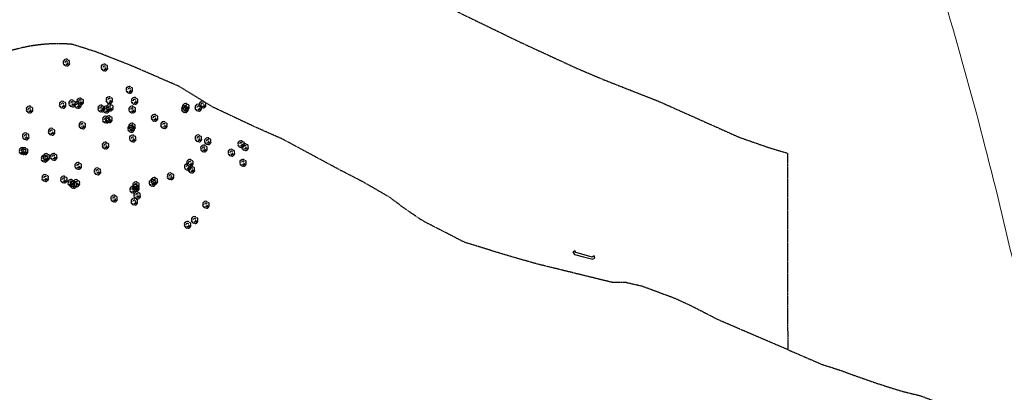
# Model space of a CAD drawing. Extents: x 1608204 to 1613990, y 573372 to 576468.
# Tile 10 of 16: x 1610473 to 1611523, y 574718 to 575115. Entities that reach past the tile are written whole.
import ezdxf

# ---------------------------------------------------------------- set-up
doc = ezdxf.new("R2010")
doc.units = 0
doc.header["$MEASUREMENT"] = 0
doc.linetypes.add('PHANTOM2', pattern=[1.25, 0.625, -0.125, 0.125, -0.125, 0.125, -0.125])
for name, color, linetype in [('V-PROP-BNDY-IN RIVER', 1, 'PHANTOM2'), ('V-ROAD-CONC', 16, 'Continuous'), ('V-SITE-TREE', 87, 'Continuous'), ('V-SITE-VEGE-TREE', 87, 'Continuous'), ('V-SWLK-CONC', 80, 'Continuous')]:
    doc.layers.add(name, color=color, linetype=linetype)

# ---------------------------------------------------------------- blocks, each defined once
blk = doc.blocks.new('SDDOT_TREEDC')
at = {"flags": 128}
for points in [[(-21.9, 0.8), (-24.4, -4.5), (-21.6, -11.6), (-15.6, -12.9)], [(-15.1, 15.2), (-20.5, 14.2), (-23.9, 8.2), (-23.3, 2.6), (-19.5, -1.2)], [(5.8, 16.4), (2.4, 21.4), (-4.5, 22.4), (-13.3, 20.2), (-17.3, 15.8)], [(4.1, 6), (0.3, 9.7), (-5.6, 9.7), (-11, 6), (-11.6, 1.1)], [(0, 0), (7.7, -7.5), (7.6, -11.4), (4.3, -13.2), (-2.8, -12.3), (-6.6, -10.5)], [(15.4, 0.4), (18.3, 4.3), (18.1, 9.8), (14.9, 13.5), (8.8, 14.7)], [(11.5, -14.6), (16, -13.4), (18.8, -8.6), (18.2, -3.3), (14.9, 0)], [(-16.8, -9.2), (-18.1, -12.2), (-14.5, -17.5), (-7.1, -20.9), (-1.5, -18.9)], [(-3.2, -17.5), (0.6, -21.6), (6.2, -21.8), (10.9, -19.3), (12.3, -15.8)]]:
    blk.add_lwpolyline(points, dxfattribs=at)
blk = doc.blocks.new('*U358', base_point=(1610479.193, 574974.941))
at = {"layer": 'V-SITE-TREE', "linetype": 'ByBlock', "lineweight": -2, "xscale": 0.1638418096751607, "yscale": 0.1638418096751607, "zscale": 0.1638418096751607}
blk.add_blockref('SDDOT_TREEDC', (1610479.193, 574974.941), dxfattribs=at)
blk = doc.blocks.new('*U359', base_point=(1610476.898, 574974.904))
at = {"layer": 'V-SITE-TREE', "linetype": 'ByBlock', "lineweight": -2, "xscale": 0.1638418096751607, "yscale": 0.1638418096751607, "zscale": 0.1638418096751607}
blk.add_blockref('SDDOT_TREEDC', (1610476.898, 574974.904), dxfattribs=at)
blk = doc.blocks.new('*U360', base_point=(1610480.296, 574990.574))
at = {"layer": 'V-SITE-TREE', "linetype": 'ByBlock', "lineweight": -2, "xscale": 0.1638418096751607, "yscale": 0.1638418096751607, "zscale": 0.1638418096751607}
blk.add_blockref('SDDOT_TREEDC', (1610480.296, 574990.574), dxfattribs=at)
blk = doc.blocks.new('*U361', base_point=(1610484.444, 575019.194))
at = {"layer": 'V-SITE-TREE', "linetype": 'ByBlock', "lineweight": -2, "xscale": 0.1638418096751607, "yscale": 0.1638418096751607, "zscale": 0.1638418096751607}
blk.add_blockref('SDDOT_TREEDC', (1610484.444, 575019.194), dxfattribs=at)
blk = doc.blocks.new('*U362', base_point=(1610523.668, 575069.243))
at = {"layer": 'V-SITE-TREE', "linetype": 'ByBlock', "lineweight": -2, "xscale": 0.1638418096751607, "yscale": 0.1638418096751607, "zscale": 0.1638418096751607}
blk.add_blockref('SDDOT_TREEDC', (1610523.668, 575069.243), dxfattribs=at)
blk = doc.blocks.new('*U363', base_point=(1610564.215, 575063.984))
at = {"layer": 'V-SITE-TREE', "linetype": 'ByBlock', "lineweight": -2, "xscale": 0.1638418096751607, "yscale": 0.1638418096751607, "zscale": 0.1638418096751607}
blk.add_blockref('SDDOT_TREEDC', (1610564.215, 575063.984), dxfattribs=at)
blk = doc.blocks.new('*U364', base_point=(1610538.414, 575027.759))
at = {"layer": 'V-SITE-TREE', "linetype": 'ByBlock', "lineweight": -2, "xscale": 0.1638418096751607, "yscale": 0.1638418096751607, "zscale": 0.1638418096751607}
blk.add_blockref('SDDOT_TREEDC', (1610538.414, 575027.759), dxfattribs=at)
blk = doc.blocks.new('*U365', base_point=(1610535.945, 575024.05))
at = {"layer": 'V-SITE-TREE', "linetype": 'ByBlock', "lineweight": -2, "xscale": 0.1638418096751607, "yscale": 0.1638418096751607, "zscale": 0.1638418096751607}
blk.add_blockref('SDDOT_TREEDC', (1610535.945, 575024.05), dxfattribs=at)
blk = doc.blocks.new('*U366', base_point=(1610529.813, 575025.661))
at = {"layer": 'V-SITE-TREE', "linetype": 'ByBlock', "lineweight": -2, "xscale": 0.1638418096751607, "yscale": 0.1638418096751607, "zscale": 0.1638418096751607}
blk.add_blockref('SDDOT_TREEDC', (1610529.813, 575025.661), dxfattribs=at)
blk = doc.blocks.new('*U367', base_point=(1610519.697, 575024.267))
at = {"layer": 'V-SITE-TREE', "linetype": 'ByBlock', "lineweight": -2, "xscale": 0.1638418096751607, "yscale": 0.1638418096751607, "zscale": 0.1638418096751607}
blk.add_blockref('SDDOT_TREEDC', (1610519.697, 575024.267), dxfattribs=at)
blk = doc.blocks.new('*U368', base_point=(1610507.894, 574995.476))
at = {"layer": 'V-SITE-TREE', "linetype": 'ByBlock', "lineweight": -2, "xscale": 0.1638418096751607, "yscale": 0.1638418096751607, "zscale": 0.1638418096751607}
blk.add_blockref('SDDOT_TREEDC', (1610507.894, 574995.476), dxfattribs=at)
blk = doc.blocks.new('*U369', base_point=(1610510.213, 574968.794))
at = {"layer": 'V-SITE-TREE', "linetype": 'ByBlock', "lineweight": -2, "xscale": 0.1638418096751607, "yscale": 0.1638418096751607, "zscale": 0.1638418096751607}
blk.add_blockref('SDDOT_TREEDC', (1610510.213, 574968.794), dxfattribs=at)
blk = doc.blocks.new('*U370', base_point=(1610502.422, 574968.634))
at = {"layer": 'V-SITE-TREE', "linetype": 'ByBlock', "lineweight": -2, "xscale": 0.1638418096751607, "yscale": 0.1638418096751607, "zscale": 0.1638418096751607}
blk.add_blockref('SDDOT_TREEDC', (1610502.422, 574968.634), dxfattribs=at)
blk = doc.blocks.new('*U371', base_point=(1610500.384, 574966.821))
at = {"layer": 'V-SITE-TREE', "linetype": 'ByBlock', "lineweight": -2, "xscale": 0.1638418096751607, "yscale": 0.1638418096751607, "zscale": 0.1638418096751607}
blk.add_blockref('SDDOT_TREEDC', (1610500.384, 574966.821), dxfattribs=at)
blk = doc.blocks.new('*U372', base_point=(1610501.125, 574946.19))
at = {"layer": 'V-SITE-TREE', "linetype": 'ByBlock', "lineweight": -2, "xscale": 0.1638418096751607, "yscale": 0.1638418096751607, "zscale": 0.1638418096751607}
blk.add_blockref('SDDOT_TREEDC', (1610501.125, 574946.19), dxfattribs=at)
blk = doc.blocks.new('*U373', base_point=(1610520.978, 574944.503))
at = {"layer": 'V-SITE-TREE', "linetype": 'ByBlock', "lineweight": -2, "xscale": 0.1638418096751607, "yscale": 0.1638418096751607, "zscale": 0.1638418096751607}
blk.add_blockref('SDDOT_TREEDC', (1610520.978, 574944.503), dxfattribs=at)
blk = doc.blocks.new('*U374', base_point=(1610528.75, 574941.12))
at = {"layer": 'V-SITE-TREE', "linetype": 'ByBlock', "lineweight": -2, "xscale": 0.1638418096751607, "yscale": 0.1638418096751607, "zscale": 0.1638418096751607}
blk.add_blockref('SDDOT_TREEDC', (1610528.75, 574941.12), dxfattribs=at)
blk = doc.blocks.new('*U375', base_point=(1610531.055, 574938.753))
at = {"layer": 'V-SITE-TREE', "linetype": 'ByBlock', "lineweight": -2, "xscale": 0.1638418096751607, "yscale": 0.1638418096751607, "zscale": 0.1638418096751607}
blk.add_blockref('SDDOT_TREEDC', (1610531.055, 574938.753), dxfattribs=at)
blk = doc.blocks.new('*U376', base_point=(1610534.433, 574940.776))
at = {"layer": 'V-SITE-TREE', "linetype": 'ByBlock', "lineweight": -2, "xscale": 0.1638418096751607, "yscale": 0.1638418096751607, "zscale": 0.1638418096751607}
blk.add_blockref('SDDOT_TREEDC', (1610534.433, 574940.776), dxfattribs=at)
blk = doc.blocks.new('*U377', base_point=(1610536.198, 574959.062))
at = {"layer": 'V-SITE-TREE', "linetype": 'ByBlock', "lineweight": -2, "xscale": 0.1638418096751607, "yscale": 0.1638418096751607, "zscale": 0.1638418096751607}
blk.add_blockref('SDDOT_TREEDC', (1610536.198, 574959.062), dxfattribs=at)
blk = doc.blocks.new('*U378', base_point=(1610540.575, 575002.31))
at = {"layer": 'V-SITE-TREE', "linetype": 'ByBlock', "lineweight": -2, "xscale": 0.1638418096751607, "yscale": 0.1638418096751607, "zscale": 0.1638418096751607}
blk.add_blockref('SDDOT_TREEDC', (1610540.575, 575002.31), dxfattribs=at)
blk = doc.blocks.new('*U379', base_point=(1610565.767, 575008.425))
at = {"layer": 'V-SITE-TREE', "linetype": 'ByBlock', "lineweight": -2, "xscale": 0.1638418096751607, "yscale": 0.1638418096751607, "zscale": 0.1638418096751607}
blk.add_blockref('SDDOT_TREEDC', (1610565.767, 575008.425), dxfattribs=at)
blk = doc.blocks.new('*U380', base_point=(1610569.106, 575008.867))
at = {"layer": 'V-SITE-TREE', "linetype": 'ByBlock', "lineweight": -2, "xscale": 0.1638418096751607, "yscale": 0.1638418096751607, "zscale": 0.1638418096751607}
blk.add_blockref('SDDOT_TREEDC', (1610569.106, 575008.867), dxfattribs=at)
blk = doc.blocks.new('*U381', base_point=(1610560.769, 575020.203))
at = {"layer": 'V-SITE-TREE', "linetype": 'ByBlock', "lineweight": -2, "xscale": 0.1638418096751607, "yscale": 0.1638418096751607, "zscale": 0.1638418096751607}
blk.add_blockref('SDDOT_TREEDC', (1610560.769, 575020.203), dxfattribs=at)
blk = doc.blocks.new('*U382', base_point=(1610565.974, 575019.095))
at = {"layer": 'V-SITE-TREE', "linetype": 'ByBlock', "lineweight": -2, "xscale": 0.1638418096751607, "yscale": 0.1638418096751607, "zscale": 0.1638418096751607}
blk.add_blockref('SDDOT_TREEDC', (1610565.974, 575019.095), dxfattribs=at)
blk = doc.blocks.new('*U383', base_point=(1610570.008, 575021.304))
at = {"layer": 'V-SITE-TREE', "linetype": 'ByBlock', "lineweight": -2, "xscale": 0.1638418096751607, "yscale": 0.1638418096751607, "zscale": 0.1638418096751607}
blk.add_blockref('SDDOT_TREEDC', (1610570.008, 575021.304), dxfattribs=at)
blk = doc.blocks.new('*U384', base_point=(1610569.371, 575029.19))
at = {"layer": 'V-SITE-TREE', "linetype": 'ByBlock', "lineweight": -2, "xscale": 0.1638418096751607, "yscale": 0.1638418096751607, "zscale": 0.1638418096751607}
blk.add_blockref('SDDOT_TREEDC', (1610569.371, 575029.19), dxfattribs=at)
blk = doc.blocks.new('*U385', base_point=(1610590.789, 575040.206))
at = {"layer": 'V-SITE-TREE', "linetype": 'ByBlock', "lineweight": -2, "xscale": 0.1638418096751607, "yscale": 0.1638418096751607, "zscale": 0.1638418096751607}
blk.add_blockref('SDDOT_TREEDC', (1610590.789, 575040.206), dxfattribs=at)
blk = doc.blocks.new('*U386', base_point=(1610596.428, 575028.355))
at = {"layer": 'V-SITE-TREE', "linetype": 'ByBlock', "lineweight": -2, "xscale": 0.1638418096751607, "yscale": 0.1638418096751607, "zscale": 0.1638418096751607}
blk.add_blockref('SDDOT_TREEDC', (1610596.428, 575028.355), dxfattribs=at)
blk = doc.blocks.new('*U387', base_point=(1610593.845, 575019.066))
at = {"layer": 'V-SITE-TREE', "linetype": 'ByBlock', "lineweight": -2, "xscale": 0.1638418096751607, "yscale": 0.1638418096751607, "zscale": 0.1638418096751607}
blk.add_blockref('SDDOT_TREEDC', (1610593.845, 575019.066), dxfattribs=at)
blk = doc.blocks.new('*U388', base_point=(1610593.651, 575000.966))
at = {"layer": 'V-SITE-TREE', "linetype": 'ByBlock', "lineweight": -2, "xscale": 0.1638418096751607, "yscale": 0.1638418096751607, "zscale": 0.1638418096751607}
blk.add_blockref('SDDOT_TREEDC', (1610593.651, 575000.966), dxfattribs=at)
blk = doc.blocks.new('*U389', base_point=(1610592.621, 574998.616))
at = {"layer": 'V-SITE-TREE', "linetype": 'ByBlock', "lineweight": -2, "xscale": 0.1638418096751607, "yscale": 0.1638418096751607, "zscale": 0.1638418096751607}
blk.add_blockref('SDDOT_TREEDC', (1610592.621, 574998.616), dxfattribs=at)
blk = doc.blocks.new('*U390', base_point=(1610594.36, 574988.335))
at = {"layer": 'V-SITE-TREE', "linetype": 'ByBlock', "lineweight": -2, "xscale": 0.1638418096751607, "yscale": 0.1638418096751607, "zscale": 0.1638418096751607}
blk.add_blockref('SDDOT_TREEDC', (1610594.36, 574988.335), dxfattribs=at)
blk = doc.blocks.new('*U391', base_point=(1610565.392, 574980.799))
at = {"layer": 'V-SITE-TREE', "linetype": 'ByBlock', "lineweight": -2, "xscale": 0.1638418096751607, "yscale": 0.1638418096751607, "zscale": 0.1638418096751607}
blk.add_blockref('SDDOT_TREEDC', (1610565.392, 574980.799), dxfattribs=at)
blk = doc.blocks.new('*U392', base_point=(1610556.777, 574953.336))
at = {"layer": 'V-SITE-TREE', "linetype": 'ByBlock', "lineweight": -2, "xscale": 0.1638418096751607, "yscale": 0.1638418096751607, "zscale": 0.1638418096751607}
blk.add_blockref('SDDOT_TREEDC', (1610556.777, 574953.336), dxfattribs=at)
blk = doc.blocks.new('*U393', base_point=(1610574.499, 574924.349))
at = {"layer": 'V-SITE-TREE', "linetype": 'ByBlock', "lineweight": -2, "xscale": 0.1638418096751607, "yscale": 0.1638418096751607, "zscale": 0.1638418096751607}
blk.add_blockref('SDDOT_TREEDC', (1610574.499, 574924.349), dxfattribs=at)
blk = doc.blocks.new('*U394', base_point=(1610596.057, 574921.006))
at = {"layer": 'V-SITE-TREE', "linetype": 'ByBlock', "lineweight": -2, "xscale": 0.1638418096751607, "yscale": 0.1638418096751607, "zscale": 0.1638418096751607}
blk.add_blockref('SDDOT_TREEDC', (1610596.057, 574921.006), dxfattribs=at)
blk = doc.blocks.new('*U395', base_point=(1610599.15, 574927.711))
at = {"layer": 'V-SITE-TREE', "linetype": 'ByBlock', "lineweight": -2, "xscale": 0.1638418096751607, "yscale": 0.1638418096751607, "zscale": 0.1638418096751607}
blk.add_blockref('SDDOT_TREEDC', (1610599.15, 574927.711), dxfattribs=at)
blk = doc.blocks.new('*U396', base_point=(1610594.773, 574933.774))
at = {"layer": 'V-SITE-TREE', "linetype": 'ByBlock', "lineweight": -2, "xscale": 0.1638418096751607, "yscale": 0.1638418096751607, "zscale": 0.1638418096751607}
blk.add_blockref('SDDOT_TREEDC', (1610594.773, 574933.774), dxfattribs=at)
blk = doc.blocks.new('*U397', base_point=(1610597.801, 574935.74))
at = {"layer": 'V-SITE-TREE', "linetype": 'ByBlock', "lineweight": -2, "xscale": 0.1638418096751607, "yscale": 0.1638418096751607, "zscale": 0.1638418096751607}
blk.add_blockref('SDDOT_TREEDC', (1610597.801, 574935.74), dxfattribs=at)
blk = doc.blocks.new('*U398', base_point=(1610597.866, 574938.456))
at = {"layer": 'V-SITE-TREE', "linetype": 'ByBlock', "lineweight": -2, "xscale": 0.1638418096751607, "yscale": 0.1638418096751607, "zscale": 0.1638418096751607}
blk.add_blockref('SDDOT_TREEDC', (1610597.866, 574938.456), dxfattribs=at)
blk = doc.blocks.new('*U399', base_point=(1610617.694, 575010.317))
at = {"layer": 'V-SITE-TREE', "linetype": 'ByBlock', "lineweight": -2, "xscale": 0.1638418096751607, "yscale": 0.1638418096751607, "zscale": 0.1638418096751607}
blk.add_blockref('SDDOT_TREEDC', (1610617.694, 575010.317), dxfattribs=at)
blk = doc.blocks.new('*U400', base_point=(1610627.71, 575002.63))
at = {"layer": 'V-SITE-TREE', "linetype": 'ByBlock', "lineweight": -2, "xscale": 0.1638418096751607, "yscale": 0.1638418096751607, "zscale": 0.1638418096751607}
blk.add_blockref('SDDOT_TREEDC', (1610627.71, 575002.63), dxfattribs=at)
blk = doc.blocks.new('*U401', base_point=(1610649.977, 575019.612))
at = {"layer": 'V-SITE-TREE', "linetype": 'ByBlock', "lineweight": -2, "xscale": 0.1638418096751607, "yscale": 0.1638418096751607, "zscale": 0.1638418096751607}
blk.add_blockref('SDDOT_TREEDC', (1610649.977, 575019.612), dxfattribs=at)
blk = doc.blocks.new('*U402', base_point=(1610650.979, 575021.96))
at = {"layer": 'V-SITE-TREE', "linetype": 'ByBlock', "lineweight": -2, "xscale": 0.1638418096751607, "yscale": 0.1638418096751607, "zscale": 0.1638418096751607}
blk.add_blockref('SDDOT_TREEDC', (1610650.979, 575021.96), dxfattribs=at)
blk = doc.blocks.new('*U403', base_point=(1610664.315, 575021.123))
at = {"layer": 'V-SITE-TREE', "linetype": 'ByBlock', "lineweight": -2, "xscale": 0.1638418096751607, "yscale": 0.1638418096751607, "zscale": 0.1638418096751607}
blk.add_blockref('SDDOT_TREEDC', (1610664.315, 575021.123), dxfattribs=at)
blk = doc.blocks.new('*U404', base_point=(1610668.92, 575024.42))
at = {"layer": 'V-SITE-TREE', "linetype": 'ByBlock', "lineweight": -2, "xscale": 0.1638418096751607, "yscale": 0.1638418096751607, "zscale": 0.1638418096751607}
blk.add_blockref('SDDOT_TREEDC', (1610668.92, 575024.42), dxfattribs=at)
blk = doc.blocks.new('*U405', base_point=(1610664.38, 574988.392))
at = {"layer": 'V-SITE-TREE', "linetype": 'ByBlock', "lineweight": -2, "xscale": 0.1638418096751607, "yscale": 0.1638418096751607, "zscale": 0.1638418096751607}
blk.add_blockref('SDDOT_TREEDC', (1610664.38, 574988.392), dxfattribs=at)
blk = doc.blocks.new('*U406', base_point=(1610670.335, 574977.639))
at = {"layer": 'V-SITE-TREE', "linetype": 'ByBlock', "lineweight": -2, "xscale": 0.1638418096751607, "yscale": 0.1638418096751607, "zscale": 0.1638418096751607}
blk.add_blockref('SDDOT_TREEDC', (1610670.335, 574977.639), dxfattribs=at)
blk = doc.blocks.new('*U407', base_point=(1610674.437, 574985.388))
at = {"layer": 'V-SITE-TREE', "linetype": 'ByBlock', "lineweight": -2, "xscale": 0.1638418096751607, "yscale": 0.1638418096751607, "zscale": 0.1638418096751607}
blk.add_blockref('SDDOT_TREEDC', (1610674.437, 574985.388), dxfattribs=at)
blk = doc.blocks.new('*U408', base_point=(1610655.449, 574962.301))
at = {"layer": 'V-SITE-TREE', "linetype": 'ByBlock', "lineweight": -2, "xscale": 0.1638418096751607, "yscale": 0.1638418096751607, "zscale": 0.1638418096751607}
blk.add_blockref('SDDOT_TREEDC', (1610655.449, 574962.301), dxfattribs=at)
blk = doc.blocks.new('*U409', base_point=(1610653.002, 574957.955))
at = {"layer": 'V-SITE-TREE', "linetype": 'ByBlock', "lineweight": -2, "xscale": 0.1638418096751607, "yscale": 0.1638418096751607, "zscale": 0.1638418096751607}
blk.add_blockref('SDDOT_TREEDC', (1610653.002, 574957.955), dxfattribs=at)
blk = doc.blocks.new('*U410', base_point=(1610657.022, 574955.35))
at = {"layer": 'V-SITE-TREE', "linetype": 'ByBlock', "lineweight": -2, "xscale": 0.1638418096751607, "yscale": 0.1638418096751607, "zscale": 0.1638418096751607}
blk.add_blockref('SDDOT_TREEDC', (1610657.022, 574955.35), dxfattribs=at)
blk = doc.blocks.new('*U411', base_point=(1610634.734, 574948.006))
at = {"layer": 'V-SITE-TREE', "linetype": 'ByBlock', "lineweight": -2, "xscale": 0.1638418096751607, "yscale": 0.1638418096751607, "zscale": 0.1638418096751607}
blk.add_blockref('SDDOT_TREEDC', (1610634.734, 574948.006), dxfattribs=at)
blk = doc.blocks.new('*U412', base_point=(1610617.538, 574943.075))
at = {"layer": 'V-SITE-TREE', "linetype": 'ByBlock', "lineweight": -2, "xscale": 0.1638418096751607, "yscale": 0.1638418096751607, "zscale": 0.1638418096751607}
blk.add_blockref('SDDOT_TREEDC', (1610617.538, 574943.075), dxfattribs=at)
blk = doc.blocks.new('*U413', base_point=(1610615.377, 574940.951))
at = {"layer": 'V-SITE-TREE', "linetype": 'ByBlock', "lineweight": -2, "xscale": 0.1638418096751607, "yscale": 0.1638418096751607, "zscale": 0.1638418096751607}
blk.add_blockref('SDDOT_TREEDC', (1610615.377, 574940.951), dxfattribs=at)
blk = doc.blocks.new('*U414', base_point=(1610652.921, 574896.331))
at = {"layer": 'V-SITE-TREE', "linetype": 'ByBlock', "lineweight": -2, "xscale": 0.1638418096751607, "yscale": 0.1638418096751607, "zscale": 0.1638418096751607}
blk.add_blockref('SDDOT_TREEDC', (1610652.921, 574896.331), dxfattribs=at)
blk = doc.blocks.new('*U415', base_point=(1610660.444, 574901.429))
at = {"layer": 'V-SITE-TREE', "linetype": 'ByBlock', "lineweight": -2, "xscale": 0.1638418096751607, "yscale": 0.1638418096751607, "zscale": 0.1638418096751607}
blk.add_blockref('SDDOT_TREEDC', (1610660.444, 574901.429), dxfattribs=at)
blk = doc.blocks.new('*U416', base_point=(1610672.476, 574917.717))
at = {"layer": 'V-SITE-TREE', "linetype": 'ByBlock', "lineweight": -2, "xscale": 0.1638418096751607, "yscale": 0.1638418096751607, "zscale": 0.1638418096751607}
blk.add_blockref('SDDOT_TREEDC', (1610672.476, 574917.717), dxfattribs=at)
blk = doc.blocks.new('*U417', base_point=(1610711.987, 574962.416))
at = {"layer": 'V-SITE-TREE', "linetype": 'ByBlock', "lineweight": -2, "xscale": 0.1638418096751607, "yscale": 0.1638418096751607, "zscale": 0.1638418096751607}
blk.add_blockref('SDDOT_TREEDC', (1610711.987, 574962.416), dxfattribs=at)
blk = doc.blocks.new('*U418', base_point=(1610714.24, 574979.246))
at = {"layer": 'V-SITE-TREE', "linetype": 'ByBlock', "lineweight": -2, "xscale": 0.1638418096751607, "yscale": 0.1638418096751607, "zscale": 0.1638418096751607}
blk.add_blockref('SDDOT_TREEDC', (1610714.24, 574979.246), dxfattribs=at)
blk = doc.blocks.new('*U419', base_point=(1610709.968, 574982.261))
at = {"layer": 'V-SITE-TREE', "linetype": 'ByBlock', "lineweight": -2, "xscale": 0.1638418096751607, "yscale": 0.1638418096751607, "zscale": 0.1638418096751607}
blk.add_blockref('SDDOT_TREEDC', (1610709.968, 574982.261), dxfattribs=at)
blk = doc.blocks.new('*U420', base_point=(1610699.572, 574973.234))
at = {"layer": 'V-SITE-TREE', "linetype": 'ByBlock', "lineweight": -2, "xscale": 0.1638418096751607, "yscale": 0.1638418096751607, "zscale": 0.1638418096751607}
blk.add_blockref('SDDOT_TREEDC', (1610699.572, 574973.234), dxfattribs=at)

msp = doc.modelspace()

# ---------------------------------------------------------------- linework, layer by layer
at = {"layer": 'V-PROP-BNDY-IN RIVER', "flags": 128}
for points in [[(1608912.9, 576468.2), (1608961.6, 576391.5), (1608974.3, 576373.4), (1608996.7, 576350.4), (1609072.4, 576273.8), (1609107.5, 576238.7), (1609119.8, 576227.2), (1609163.1, 576189.8), (1609199.5, 576159.1), (1609237, 576127.1), (1609290.6, 576081.5), (1609387.6, 575997.7), (1609447.3, 575948), (1609476.1, 575926.7), (1609521.7, 575893.2), (1609555.2, 575870.1), (1609603.1, 575836.9), (1609645.1, 575808.3), (1609697.2, 575776.7), (1609780.1, 575728.5), (1609848.8, 575689.6), (1609900.3, 575661), (1609959.4, 575625.4), (1609992, 575606), (1610026.4, 575586.5), (1610101, 575545.2), (1610173.2, 575505.6), (1610242.1, 575468.1), (1610366.5, 575403.3), (1610449.4, 575363.5), (1610520.9, 575329.8), (1610589, 575297.7), (1610728.8, 575231.7), (1610796, 575200.1), (1610820.4, 575188.4), (1610854.3, 575169.7), (1610887.2, 575151.5), (1610944.7, 575121.2), (1611007, 575091), (1611067.6, 575063.1), (1611094.4, 575051.7), (1611154.9, 575027.9), (1611193.2, 575010.8), (1611240.5, 574989.7), (1611272.3, 574978.6), (1611292, 574972.8), (1611292.3, 574763.3), (1611244.6, 574783.7), (1611217.6, 574795.4), (1611189.1, 574810), (1611172.1, 574817.8), (1611137.3, 574830.7), (1611119.8, 574834.7), (1611106.1, 574834.7), (1611024.5, 574854.7), (1610992.1, 574864), (1610947.7, 574877.7), (1610903.5, 574900.4), (1610881, 574915.8), (1610867.7, 574925.8), (1610839.8, 574941.9), (1610812.1, 574956.2), (1610753.8, 574987.6), (1610722.8, 575001.3), (1610679.2, 575021.9), (1610643.5, 575043.8), (1610594.4, 575065.1), (1610555.9, 575080.3), (1610529.8, 575088.6, 0.089052), (1610468.7, 575083.2), (1610439.7, 575075.7, -0.137894), (1610393.4, 575075.7), (1610356.2, 575084.5), (1610335.6, 575086.8), (1610307.5, 575092.7), (1610242.6, 575096.1), (1610220.2, 575098.9), (1610187.2, 575100), (1610161.1, 575100.9), (1610141.9, 575103.9), (1610131.8, 575105.2), (1610110.4, 575113.6), (1610099.8, 575124.9), (1610077, 575135), (1609960.6, 575130.2), (1609906.7, 575132.8), (1609868.2, 575136.8), (1609851.8, 575138.2), (1609805.7, 575155.2), (1609770.7, 575181.9), (1609751, 575189), (1609736, 575196.6), (1609675.4, 575220.9), (1609647.8, 575222.2), (1609629.8, 575230.6), (1609591.9, 575226.6), (1609563.4, 575238.4), (1609546.3, 575239.3), (1609529.8, 575239.1), (1609510.6, 575241.7), (1609464.5, 575252.8), (1609448.6, 575256.9), (1609330.4, 575271.9), (1609311.1, 575273), (1609241.7, 575266.6), (1609213.8, 575265.5), (1609176, 575262), (1609154, 575257.8), (1609117.3, 575244.6), (1609087, 575233.2), (1609065.7, 575226.1), (1609045.2, 575222.6), (1609015.1, 575216.8), (1609006.4, 575214.3), (1608985.2, 575204.2), (1608968.7, 575197.5), (1608929.3, 575187), (1608915.5, 575181.3), (1608886.9, 575166.3), (1608873, 575158), (1608855.3, 575142), (1608832.3, 575119.3), (1608822.2, 575112.2), (1608806.5, 575099.7), (1608685.2, 575045), (1608683.2, 575412.5), (1608740, 575433.5), (1608755.8, 575440), (1608862, 575476), (1608890.3, 575484.4), (1608899.2, 575487.1), (1608918.8, 575492.9), (1608995.6, 575511.8), (1609070.7, 575525.8), (1609107.3, 575538.5), (1609145.4, 575538.8), (1609158.3, 575538.8), (1609189.1, 575546.2), (1609231.8, 575552.2), (1609242.1, 575552.2), (1609258.4, 575553.2), (1609270.2, 575555.1), (1609301.3, 575558.8), (1609316.8, 575561.4), (1609360.2, 575562.2), (1609397.3, 575595.6, -0.035816), (1609418.6, 575603.4, -0.197867), (1609444.8, 575598.5, 0.729966), (1609446.3, 575598.7), (1609454.8, 575616), (1609458.7, 575645.2), (1609454.1, 575673.8, 0.178951), (1609451.7, 575677.8), (1609331.6, 575764.9), (1609253.5, 575826.7), (1609178.2, 575888.4), (1609088.7, 575965.4), (1609039.5, 576010.2), (1608967, 576076.9), (1608921.9, 576118.6), (1608880.6, 576156.9), (1608852.6, 576186.1, -0.058106), (1608712.6, 576368.5), (1608676.8, 576431.9), (1608676.8, 576467.8)], [(1611292.3, 574763.3), (1611328.7, 574747.6), (1611347.8, 574741.5), (1611361.4, 574736.5), (1611387.6, 574727.3), (1611414.2, 574718.9), (1611434.1, 574714.1), (1611464.4, 574702.4), (1611496.1, 574689.5), (1611522.9, 574678.3), (1611554.1, 574661.7), (1611577.8, 574649.8), (1611602.8, 574639), (1611674, 574600), (1611708.2, 574583.6), (1611720.1, 574577.5), (1611731.2, 574570.6), (1611767.7, 574551.8), (1611796.9, 574536.8), (1611824.8, 574524.8), (1611847.8, 574516.2), (1611906.4, 574498.5), (1611943.6, 574488.4), (1611980.2, 574470.7), (1612003.4, 574457.5), (1612026, 574445.7), (1612072.4, 574417.6), (1612104.5, 574396.6), (1612139.1, 574377.6), (1612175.9, 574360.3), (1612210.2, 574346.3), (1612270.4, 574330.7), (1612343.8, 574293.7), (1612393.4, 574266.1), (1612467.8, 574229.4), (1612545.9, 574197.4), (1612597.7, 574169.6, 0.07389), (1612694.2, 574128, -0.098761), (1612749.5, 574105), (1612810.2, 574068.9)]]:
    msp.add_lwpolyline(points, format="xyb", dxfattribs=at)
at = {"layer": 'V-ROAD-CONC', "linetype": 'Continuous', "lineweight": -3, "flags": 128}
msp.add_lwpolyline([(1611086.8, 574860.8), (1611086, 574863.2), (1611084, 574862), (1611075.2, 574864.4), (1611066.4, 574866.7), (1611065.3, 574868.7), (1611063.1, 574867.6), (1611064.3, 574865.7), (1611064.9, 574864.6), (1611074.5, 574862.1), (1611084.4, 574859.6), (1611085, 574859.9)], close=True, dxfattribs=at)
at = {"layer": 'V-SWLK-CONC', "lineweight": 18, "flags": 128}
msp.add_lwpolyline([(1611595.4, 574347.7), (1611593.5, 574503.8, 0.022184), (1611573.5, 574680.6, 0.016287), (1611529.3, 574871.6, 0.016287), (1611452.4, 575159.6)], format="xyb", dxfattribs=at)

# ---------------------------------------------------------------- block references
at = {"layer": 'V-SITE-VEGE-TREE'}
for name, p in [('*U362', (1610523.7, 575069.2)), ('*U363', (1610564.2, 575064)), ('*U385', (1610590.8, 575040.2)), ('*U367', (1610519.7, 575024.3)), ('*U366', (1610529.8, 575025.7)), ('*U365', (1610535.9, 575024.1)), ('*U364', (1610538.4, 575027.8)), ('*U384', (1610569.4, 575029.2)), ('*U386', (1610596.4, 575028.4)), ('*U404', (1610668.9, 575024.4)), ('*U361', (1610484.4, 575019.2)), ('*U381', (1610560.8, 575020.2)), ('*U382', (1610566, 575019.1)), ('*U383', (1610570, 575021.3)), ('*U387', (1610593.8, 575019.1)), ('*U401', (1610650, 575019.6)), ('*U402', (1610651, 575022)), ('*U403', (1610664.3, 575021.1)), ('*U379', (1610565.8, 575008.4)), ('*U380', (1610569.1, 575008.9)), ('*U399', (1610617.7, 575010.3)), ('*U400', (1610627.7, 575002.6)), ('*U368', (1610507.9, 574995.5)), ('*U378', (1610540.6, 575002.3)), ('*U389', (1610592.6, 574998.6)), ('*U388', (1610593.7, 575001)), ('*U360', (1610480.3, 574990.6)), ('*U390', (1610594.4, 574988.3)), ('*U405', (1610664.4, 574988.4)), ('*U407', (1610674.4, 574985.4)), ('*U419', (1610710, 574982.3)), ('*U359', (1610476.9, 574974.9)), ('*U358', (1610479.2, 574974.9)), ('*U391', (1610565.4, 574980.8)), ('*U406', (1610670.3, 574977.6)), ('*U420', (1610699.6, 574973.2)), ('*U418', (1610714.2, 574979.2)), ('*U371', (1610500.4, 574966.8)), ('*U370', (1610502.4, 574968.6)), ('*U369', (1610510.2, 574968.8)), ('*U408', (1610655.4, 574962.3)), ('*U417', (1610712, 574962.4)), ('*U377', (1610536.2, 574959.1)), ('*U392', (1610556.8, 574953.3)), ('*U409', (1610653, 574958)), ('*U410', (1610657, 574955.3)), ('*U372', (1610501.1, 574946.2)), ('*U373', (1610521, 574944.5)), ('*U374', (1610528.8, 574941.1)), ('*U376', (1610534.4, 574940.8)), ('*U413', (1610615.4, 574941)), ('*U412', (1610617.5, 574943.1)), ('*U411', (1610634.7, 574948)), ('*U375', (1610531.1, 574938.8)), ('*U396', (1610594.8, 574933.8)), ('*U397', (1610597.8, 574935.7)), ('*U398', (1610597.9, 574938.5)), ('*U393', (1610574.5, 574924.3)), ('*U394', (1610596.1, 574921)), ('*U395', (1610599.1, 574927.7)), ('*U416', (1610672.5, 574917.7)), ('*U415', (1610660.4, 574901.4)), ('*U414', (1610652.9, 574896.3))]:
    msp.add_blockref(name, p, dxfattribs=at)

doc.saveas('drawing.dxf')
